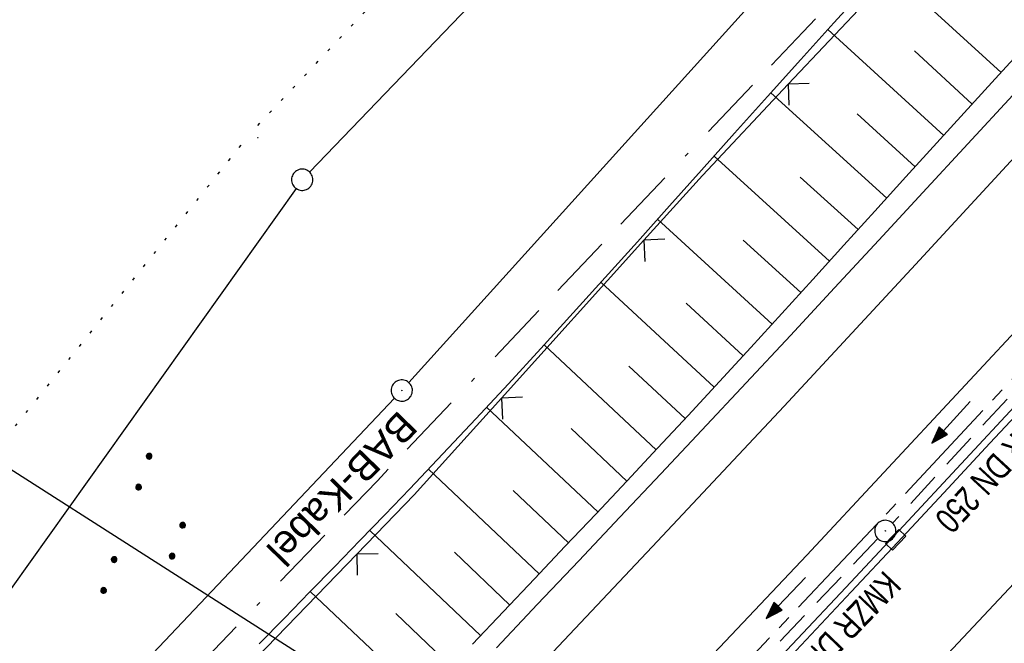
# Model space of a CAD drawing. Extents: x 510526 to 513920, y 467229 to 478797.
# Tile 211 of 256: x 511338 to 511407, y 473121 to 473165. Entities that reach past the tile are written whole.
import ezdxf
from ezdxf.enums import TextEntityAlignment as Align

# ---------------------------------------------------------------- set-up
doc = ezdxf.new("R2010")
doc.units = 0
doc.header["$LTSCALE"] = 10
doc.header["$MEASUREMENT"] = 0
for name, pattern in [('ACAD_ISO16W100', [73, 15, -6.5, 15, -6.5, 15, -7, 1, -7]), ('ACHSE', [5.5, 4, -0.5, 0.5, -0.5]), ('LT00', [0]), ('PUNKTX2_STR', [0.6, 0.1, -0.5]), ('STRICHLINIE2', [0.375, 0.25, -0.125])]:
    doc.linetypes.add(name, pattern=pattern)
doc.layers.get('0').update_dxf_attribs({"linetype": 'LT00'})
for name, color, linetype in [('--WASSER_GRENZE', 180, 'PUNKTX2_STR'), ('-AX-020', 250, 'ACHSE'), ('-Halt-Pfeil', 4, 'LT00'), ('-Haltung', 182, 'STRICHLINIE2'), ('-Haltungsbeschriftung', 182, 'LT00'), ('BAB-KABEL', 220, 'ACAD_ISO16W100'), ('BAB-KABEL_TEXT', 221, 'Continuous'), ('DFK_AB_L', 21, 'LT00'), ('DFK_AB_P', 7, 'LT00'), ('DFK_GZPKT', 250, 'LT00'), ('DFK_KATASTER', 250, 'LT00'), ('DFK_NUTZUNG', 250, 'LT00'), ('DFK_TOPO-SYM', 252, 'LT00'), ('STROM_FREILTG', 80, 'STROMFREILEITUNG'), ('V93_AFBR_BAB', 250, 'LT00'), ('V93_BOESCH', 250, 'LT00'), ('V93_BOSCHUNG', 250, 'LT00'), ('V93_KA_PRUF', 182, 'LT00'), ('V93_LD_MARK', 250, 'LT00'), ('V93_RINNE', 182, 'LT00'), ('V93_SINKK', 182, 'LT00'), ('V93_ZAUN', 40, 'LT00')]:
    doc.layers.add(name, color=color, linetype=linetype)
doc.styles.add('Beschrift', font='ARIAL.TTF')
doc.styles.add('Haltungsbeschriftung', font='ARIAL.TTF', dxfattribs={"width": 0.75})
doc.styles.add('Strom', font='txt.shx')
doc.linetypes.add('STROMFREILEITUNG', pattern='A,12.7,-5.5,["xx",Strom,S=2.5,R=0,X=-2.6,Y=-0.85],-4.35', length=22.55)

# ---------------------------------------------------------------- blocks, each defined once
blk = doc.blocks.new('SYMB7301')
at = {"color": 0, "linetype": 'ByBlock'}
for p, q in [((-0.128693, 0), (0, 0.128693)), ((0, -0.128693), (-0.128693, 0)), ((0, 0.128693), (0.128693, 0)), ((0.128693, 0), (0, -0.128693)), ((0.000059, -0.009738), (0.000059, 0.009897)), ((-0.00901, -0.004339), (-0.002225, -0.009749))]:
    blk.add_line(p, q, dxfattribs=at)
for points in [[(-0.002225, 0.009749), (-0.00901, 0.004339), (-0.00901, -0.004339)], [(0.01, 0), (0.006235, 0.007818), (-0.002225, 0.009749)], [(-0.002225, -0.009749), (0.006235, -0.007818), (0.01, 0)]]:
    blk.add_lwpolyline(points, dxfattribs=at)
blk = doc.blocks.new('SYMB7010')
at = {"color": 0, "linetype": 'ByBlock'}
for points in [[(-0.031408, 0.499213), (-0.093728, 0.49134), (-0.15457, 0.475719), (-0.212975, 0.452595), (-0.268021, 0.422333), (-0.31884, 0.385411), (-0.36463, 0.342411), (-0.40467, 0.29401), (-0.438329, 0.240973), (-0.465074, 0.184136), (-0.484486, 0.124395), (-0.496256, 0.062692), (-0.5002, 0)], [(0.5002, 0), (0.496256, 0.062692), (0.484485, 0.124395), (0.465074, 0.184136), (0.438329, 0.240973), (0.40467, 0.29401), (0.36463, 0.342411), (0.31884, 0.385411), (0.268021, 0.422333), (0.212975, 0.452595), (0.15457, 0.475719), (0.093728, 0.49134), (0.031408, 0.499213), (-0.031408, 0.499213)], [(-0.5002, 0), (-0.496256, -0.062692), (-0.484486, -0.124395), (-0.465075, -0.184136), (-0.438329, -0.240973), (-0.404671, -0.29401), (-0.36463, -0.342411), (-0.31884, -0.385411), (-0.268021, -0.422333), (-0.212975, -0.452595), (-0.154571, -0.475719), (-0.093728, -0.49134), (-0.031408, -0.499213), (0.031408, -0.499213)], [(0.031408, -0.499213), (0.093728, -0.491341), (0.15457, -0.475719), (0.212975, -0.452595), (0.268021, -0.422333), (0.31884, -0.385411), (0.36463, -0.342411), (0.404671, -0.294011), (0.438329, -0.240974), (0.465075, -0.184136), (0.484486, -0.124395), (0.496256, -0.062692), (0.500201, 0)]]:
    blk.add_lwpolyline(points, dxfattribs=at)
blk = doc.blocks.new('SYMB0003')
at = {"color": 0, "linetype": 'ByBlock'}
for p, q in [((-0.015712, 0), (0.010166, 0.012015)), ((0, -0.021257), (-0.015712, 0)), ((0.010166, 0.012015), (0, -0.021257))]:
    blk.add_line(p, q, dxfattribs=at)
for points in [[(-0.031395, 0.499013), (-0.093691, 0.491144), (-0.154509, 0.475528), (-0.21289, 0.452414), (-0.267913, 0.422164), (-0.318712, 0.385257), (-0.364484, 0.342274), (-0.404509, 0.293893), (-0.438154, 0.240877), (-0.464888, 0.184062), (-0.484292, 0.124345), (-0.496058, 0.062667), (-0.5, 0)], [(0.5, 0), (0.496057, 0.062667), (0.484292, 0.124345), (0.464888, 0.184062), (0.438153, 0.240877), (0.404509, 0.293893), (0.364484, 0.342274), (0.318712, 0.385257), (0.267913, 0.422164), (0.21289, 0.452414), (0.154509, 0.475528), (0.093691, 0.491144), (0.031395, 0.499013), (-0.031395, 0.499013)], [(-0.5, 0), (-0.496058, -0.062667), (-0.484292, -0.124345), (-0.464888, -0.184062), (-0.438154, -0.240877), (-0.404509, -0.293893), (-0.364485, -0.342274), (-0.318712, -0.385257), (-0.267914, -0.422164), (-0.21289, -0.452414), (-0.154509, -0.475529), (-0.093691, -0.491144), (-0.031395, -0.499014), (0.031395, -0.499014)], [(0.031395, -0.499014), (0.093691, -0.491144), (0.154509, -0.475529), (0.21289, -0.452414), (0.267914, -0.422164), (0.318712, -0.385257), (0.364485, -0.342274), (0.404509, -0.293893), (0.438154, -0.240877), (0.464889, -0.184062), (0.484292, -0.124345), (0.496058, -0.062667), (0.5, 0)]]:
    blk.add_lwpolyline(points, dxfattribs=at)
blk = doc.blocks.new('SYMB0024')
at = {"color": 0, "linetype": 'ByBlock'}
for p, q in [((-0.5, 0.5), (0, 0)), ((0, 0), (0.5, 0.5))]:
    blk.add_line(p, q, dxfattribs=at)
blk = doc.blocks.new('SYMB0652')
at = {"color": 0, "linetype": 'ByBlock'}
blk.add_lwpolyline([(-0.15, -0.075), (0.15, -0.075), (0.15, 0.075), (-0.15, 0.075), (-0.15, -0.075)], dxfattribs=at)
blk = doc.blocks.new('SYMB7111')
at = {"color": 0, "linetype": 'ByBlock'}
for p, q in [((-0.12, 0.209164), (-0.12, 0.170836)), ((-0.115, 0.170204), (-0.115, 0.209796)), ((-0.11, 0.209164), (-0.11, 0.170836)), ((0.11, 0.209164), (0.11, 0.170836)), ((0.115, 0.170204), (0.115, 0.209796)), ((0.12, 0.209164), (0.12, 0.170836)), ((-0.13, 0.202919), (-0.13, 0.177081)), ((-0.125, 0.172895), (-0.125, 0.207105)), ((-0.105, 0.172895), (-0.105, 0.207105)), ((-0.1, 0.202919), (-0.1, 0.177081)), ((-0.095, 0.189874), (-0.095, 0.190146)), ((0.1, 0.202919), (0.1, 0.177081)), ((0.105, 0.172895), (0.105, 0.207105)), ((0.125, 0.172895), (0.125, 0.207105)), ((0.13, 0.202919), (0.13, 0.177081)), ((0.135, 0.189874), (0.135, 0.190146)), ((-0.515, -0.177081), (-0.515, -0.202919)), ((-0.51, -0.207105), (-0.51, -0.172895)), ((-0.505, -0.170836), (-0.505, -0.209164)), ((-0.5, -0.209796), (-0.5, -0.170204)), ((-0.495, -0.170836), (-0.495, -0.209164)), ((-0.49, -0.207105), (-0.49, -0.172895)), ((-0.485, -0.177081), (-0.485, -0.202919)), ((-0.48, -0.190126), (-0.48, -0.189854)), ((-0.285, -0.177081), (-0.285, -0.202919)), ((-0.28, -0.207105), (-0.28, -0.172895)), ((-0.275, -0.170836), (-0.275, -0.209164)), ((-0.27, -0.209796), (-0.27, -0.170204)), ((-0.265, -0.170836), (-0.265, -0.209164)), ((-0.26, -0.207105), (-0.26, -0.172895)), ((-0.255, -0.177081), (-0.255, -0.202919)), ((-0.25, -0.190126), (-0.25, -0.189854)), ((0.255, -0.177081), (0.255, -0.202919)), ((0.26, -0.207105), (0.26, -0.172895)), ((0.265, -0.170836), (0.265, -0.209164)), ((0.27, -0.209796), (0.27, -0.170204)), ((0.275, -0.170836), (0.275, -0.209164)), ((0.28, -0.207105), (0.28, -0.172895)), ((0.285, -0.177081), (0.285, -0.202919)), ((0.29, -0.190126), (0.29, -0.189854)), ((0.485, -0.177081), (0.485, -0.202919)), ((0.49, -0.207105), (0.49, -0.172895)), ((0.495, -0.170836), (0.495, -0.209164)), ((0.5, -0.209796), (0.5, -0.170204)), ((0.505, -0.170836), (0.505, -0.209164)), ((0.51, -0.207105), (0.51, -0.172895)), ((0.515, -0.177081), (0.515, -0.202919)), ((0.52, -0.190126), (0.52, -0.189854))]:
    blk.add_line(p, q, dxfattribs=at)
for points in [[(-0.095, 0.19), (-0.096981, 0.198678), (-0.10253, 0.205637), (-0.11055, 0.209499), (-0.11945, 0.209499), (-0.12747, 0.205637), (-0.133019, 0.198678), (-0.135, 0.19), (-0.133019, 0.181322), (-0.12747, 0.174363), (-0.11945, 0.170501), (-0.11055, 0.170501), (-0.10253, 0.174363), (-0.096981, 0.181322), (-0.095, 0.19)], [(0.135, 0.19), (0.133019, 0.198678), (0.12747, 0.205637), (0.11945, 0.209499), (0.11055, 0.209499), (0.10253, 0.205637), (0.096981, 0.198678), (0.095, 0.19), (0.096981, 0.181322), (0.10253, 0.174363), (0.11055, 0.170501), (0.11945, 0.170501), (0.12747, 0.174363), (0.133019, 0.181322), (0.135, 0.19)], [(-0.48, -0.19), (-0.481981, -0.181322), (-0.48753, -0.174363), (-0.49555, -0.170501), (-0.50445, -0.170501), (-0.51247, -0.174363), (-0.518019, -0.181322), (-0.52, -0.19), (-0.518019, -0.198678), (-0.51247, -0.205637), (-0.50445, -0.209499), (-0.49555, -0.209499), (-0.48753, -0.205637), (-0.481981, -0.198678), (-0.48, -0.19)], [(-0.25, -0.19), (-0.251981, -0.181322), (-0.25753, -0.174363), (-0.26555, -0.170501), (-0.27445, -0.170501), (-0.28247, -0.174363), (-0.288019, -0.181322), (-0.29, -0.19), (-0.288019, -0.198678), (-0.28247, -0.205637), (-0.27445, -0.209499), (-0.26555, -0.209499), (-0.25753, -0.205637), (-0.251981, -0.198678), (-0.25, -0.19)], [(0.29, -0.19), (0.288019, -0.181322), (0.28247, -0.174363), (0.27445, -0.170501), (0.26555, -0.170501), (0.25753, -0.174363), (0.251981, -0.181322), (0.25, -0.19), (0.251981, -0.198678), (0.25753, -0.205637), (0.26555, -0.209499), (0.27445, -0.209499), (0.28247, -0.205637), (0.288019, -0.198678), (0.29, -0.19)], [(0.52, -0.19), (0.518019, -0.181322), (0.51247, -0.174363), (0.50445, -0.170501), (0.49555, -0.170501), (0.48753, -0.174363), (0.481981, -0.181322), (0.48, -0.19), (0.481981, -0.198678), (0.48753, -0.205637), (0.49555, -0.209499), (0.50445, -0.209499), (0.51247, -0.205637), (0.518019, -0.198678), (0.52, -0.19)]]:
    blk.add_lwpolyline(points, dxfattribs=at)
blk = doc.blocks.new('SYMB0070')
at = {"color": 0, "linetype": 'ByBlock'}
for p, q in [((-0.5, 0), (0.2, 0)), ((0.5, 0), (0.2, 0.1)), ((0.2, 0.1), (0.2, 0)), ((0.468, 0), (0.21, 0.086)), ((0.21, 0.086), (0.21, -0.086)), ((0.21, -0.086), (0.468, 0)), ((0.22, -0.072), (0.437, 0)), ((0.23, -0.058), (0.405, 0)), ((0.24, -0.045), (0.374, 0)), ((0.342, 0), (0.25, 0.031)), ((0.25, 0.031), (0.25, -0.031)), ((0.25, -0.031), (0.342, 0)), ((0.26, -0.017), (0.31, 0)), ((0.27, -0.003), (0.279, 0))]:
    blk.add_line(p, q, dxfattribs=at)
for points in [[(0.2, 0), (0.2, -0.1), (0.5, 0)], [(0.437, 0), (0.22, 0.072), (0.22, -0.072)], [(0.405, 0), (0.23, 0.058), (0.23, -0.058)], [(0.374, 0), (0.24, 0.045), (0.24, -0.045)], [(0.31, 0), (0.26, 0.017), (0.26, -0.017)], [(0.279, 0), (0.27, 0.003), (0.27, -0.003)]]:
    blk.add_lwpolyline(points, dxfattribs=at)

msp = doc.modelspace()

# ---------------------------------------------------------------- linework, layer by layer
at = {"layer": '--WASSER_GRENZE', "ltscale": 0.2}
for p, q in [((511354.591, 473157.937), (511407.94, 473214.67)), ((511333.717, 473132.061), (511353.804, 473157.032))]:
    msp.add_line(p, q, dxfattribs=at)
at = {"layer": '-AX-020', "ltscale": 0.2, "flags": 128}
msp.add_lwpolyline([(513881.716, 478796.972), (513877.87, 478787.354), (513870.367, 478768.801), (513862.788, 478750.278), (513855.137, 478731.786), (513847.411, 478713.324), (513839.611, 478694.893), (513831.738, 478676.494), (513823.791, 478658.127), (513815.771, 478639.791), (513807.678, 478621.487), (513799.512, 478603.216), (513791.272, 478584.978), (513782.96, 478566.773), (513774.576, 478548.601), (513766.118, 478530.463), (513757.588, 478512.359), (513748.986, 478494.289), (513740.312, 478476.254), (513731.565, 478458.253), (513722.747, 478440.287), (513713.857, 478422.357), (513704.896, 478404.463), (513695.863, 478386.605), (513686.758, 478368.782), (513677.583, 478350.997), (513668.336, 478333.248), (513659.019, 478315.536), (513649.63, 478297.862), (513640.172, 478280.225), (513630.643, 478262.626), (513621.043, 478245.066), (513611.374, 478227.544), (513601.634, 478210.061), (513591.825, 478192.617), (513586.745, 478183.647), (513576.83, 478166.262), (513566.848, 478148.917), (513556.8, 478131.609), (513546.688, 478114.338), (513536.514, 478097.104), (513526.28, 478079.906), (513515.988, 478062.743), (513505.638, 478045.613), (513495.234, 478028.517), (513484.778, 478011.453), (513474.27, 477994.421), (513463.712, 477977.419), (513453.108, 477960.447), (513442.457, 477943.503), (513431.762, 477926.587), (513421.026, 477909.698), (513410.248, 477892.835), (513399.432, 477875.997), (513388.579, 477859.182), (513377.691, 477842.39), (513366.769, 477825.62), (513355.815, 477808.871), (513344.831, 477792.142), (513333.819, 477775.431), (513322.78, 477758.738), (513311.715, 477742.062), (513300.628, 477725.401), (513289.519, 477708.754), (513278.389, 477692.121), (513267.242, 477675.5), (513256.078, 477658.891), (513244.899, 477642.291), (513233.706, 477625.7), (513222.502, 477609.117), (513211.288, 477592.542), (513200.066, 477575.971), (513188.837, 477559.405), (513177.603, 477542.843), (513166.366, 477526.282), (513154.797, 477509.239), (513142.496, 477491.114), (513130.197, 477472.988), (513117.902, 477454.859), (513105.613, 477436.726), (513093.333, 477418.587), (513081.064, 477400.44), (513068.808, 477382.285), (513056.567, 477364.119), (513044.344, 477345.942), (513032.141, 477327.752), (513019.958, 477309.547), (513007.8, 477291.325), (512995.668, 477273.087), (512983.565, 477254.83), (512971.492, 477236.552), (512959.452, 477218.253), (512947.447, 477199.931), (512935.479, 477181.584), (512923.551, 477163.212), (512911.665, 477144.812), (512899.822, 477126.385), (512888.026, 477107.927), (512876.279, 477089.439), (512864.582, 477070.918), (512852.939, 477052.364), (512841.352, 477033.775), (512829.822, 477015.15), (512818.352, 476996.488), (512806.945, 476977.787), (512795.603, 476959.048), (512789.644, 476949.141), (512778.405, 476930.339), (512767.236, 476911.496), (512756.135, 476892.613), (512745.103, 476873.688), (512734.14, 476854.724), (512723.246, 476835.72), (512712.422, 476816.676), (512701.668, 476797.593), (512690.983, 476778.471), (512680.369, 476759.309), (512669.824, 476740.11), (512659.35, 476720.871), (512648.946, 476701.595), (512638.612, 476682.281), (512628.349, 476662.929), (512618.157, 476643.54), (512608.036, 476624.113), (512597.985, 476604.65), (512588.006, 476585.15), (512578.098, 476565.614), (512568.261, 476546.042), (512558.497, 476526.434), (512548.803, 476506.791), (512539.182, 476487.112), (512529.632, 476467.399), (512520.155, 476447.65), (512510.749, 476427.867), (512501.416, 476408.05), (512492.156, 476388.199), (512482.968, 476368.314), (512473.852, 476348.396), (512464.81, 476328.445), (512455.84, 476308.46), (512446.944, 476288.443), (512438.12, 476268.394), (512429.37, 476248.313), (512420.694, 476228.2), (512412.09, 476208.055), (512403.561, 476187.879), (512395.105, 476167.672), (512386.723, 476147.434), (512378.415, 476127.166), (512370.181, 476106.867), (512362.021, 476086.539), (512353.936, 476066.181), (512345.925, 476045.794), (512337.988, 476025.377), (512330.127, 476004.932), (512322.339, 475984.458), (512314.627, 475963.955), (512306.989, 475943.425), (512299.427, 475922.867), (512291.94, 475902.281), (512284.528, 475881.669), (512277.191, 475861.029), (512269.93, 475840.362), (512262.744, 475819.67), (512255.634, 475798.951), (512248.599, 475778.206), (512241.641, 475757.436), (512234.758, 475736.641), (512227.951, 475715.82), (512221.221, 475694.975), (512214.566, 475674.105), (512207.988, 475653.211), (512201.487, 475632.294), (512200.128, 475627.887), (512194.281, 475608.791), (512188.5, 475589.674), (512182.785, 475570.538), (512177.137, 475551.381), (512171.56, 475532.204), (512166.053, 475513.007), (512160.618, 475493.788), (512155.257, 475474.55), (512149.971, 475455.29), (512148.09, 475448.361), (512142.908, 475429.074), (512137.804, 475409.765), (512132.778, 475390.436), (512127.829, 475371.088), (512122.957, 475351.719), (512118.163, 475332.332), (512113.447, 475312.925), (512108.808, 475293.499), (512104.247, 475274.055), (512099.765, 475254.593), (512095.36, 475235.113), (512091.033, 475215.616), (512086.785, 475196.101), (512082.614, 475176.57), (512078.522, 475157.022), (512074.508, 475137.458), (512070.573, 475117.878), (512066.716, 475098.282), (512063.238, 475080.246), (512059.532, 475060.621), (512055.901, 475040.983), (512052.344, 475021.33), (512048.857, 475001.665), (512045.438, 474981.988), (512042.084, 474962.3), (512038.794, 474942.602), (512035.562, 474922.893), (512032.388, 474903.175), (512029.269, 474883.449), (512026.201, 474863.714), (512023.183, 474843.972), (512020.21, 474824.222), (512017.282, 474804.467), (512014.394, 474784.705), (512011.544, 474764.937), (512008.73, 474745.165), (512005.949, 474725.388), (512003.198, 474705.607), (512000.474, 474685.821), (511997.775, 474666.033), (511995.098, 474646.242), (511992.439, 474626.448), (511989.798, 474606.651), (511987.169, 474586.854), (511984.552, 474567.054), (511981.943, 474547.253), (511979.34, 474527.452), (511976.744, 474507.689), (511975.127, 474495.377), (511973.477, 474482.815), (511971.825, 474470.254), (511970.169, 474457.693), (511968.506, 474445.133), (511966.835, 474432.574), (511965.154, 474420.016), (511963.46, 474407.46), (511961.752, 474394.906), (511960.027, 474382.355), (511958.283, 474369.806), (511956.518, 474357.259), (511954.73, 474344.717), (511952.918, 474332.177), (511951.078, 474319.642), (511949.209, 474307.111), (511947.309, 474294.584), (511945.376, 474282.063), (511943.407, 474269.547), (511941.4, 474257.038), (511939.355, 474244.534), (511937.267, 474232.038), (511935.137, 474219.549), (511932.96, 474207.067), (511930.736, 474194.594), (511928.462, 474182.131), (511926.136, 474169.676), (511923.757, 474157.232), (511921.321, 474144.799), (511918.829, 474132.377), (511916.276, 474119.967), (511913.661, 474107.57), (511910.982, 474095.187), (511908.238, 474082.818), (511905.425, 474070.464), (511902.544, 474058.127), (511899.59, 474045.806), (511896.562, 474033.504), (511893.47, 474021.261), (511890.29, 474008.997), (511887.033, 473996.753), (511883.699, 473984.53), (511880.287, 473972.328), (511876.798, 473960.148), (511873.233, 473947.991), (511869.591, 473935.856), (511865.873, 473923.745), (511862.077, 473911.656), (511858.206, 473899.593), (511854.259, 473887.554), (511850.236, 473875.54), (511846.136, 473863.552), (511841.962, 473851.59), (511837.711, 473839.654), (511833.386, 473827.746), (511828.985, 473815.865), (511824.51, 473804.012), (511819.96, 473792.188), (511815.335, 473780.392), (511810.636, 473768.626), (511805.863, 473756.89), (511801.015, 473745.185), (511796.094, 473733.51), (511791.099, 473721.866), (511786.031, 473710.255), (511780.889, 473698.675), (511775.675, 473687.128), (511770.388, 473675.615), (511765.028, 473664.135), (511759.596, 473652.689), (511754.091, 473641.278), (511748.515, 473629.901), (511742.867, 473618.56), (511737.147, 473607.255), (511731.356, 473595.986), (511725.494, 473584.754), (511719.562, 473573.559), (511713.558, 473562.402), (511707.485, 473551.283), (511701.341, 473540.203), (511695.128, 473529.162), (511688.845, 473518.159), (511682.492, 473507.198), (511676.07, 473496.276), (511669.58, 473485.395), (511663.021, 473474.555), (511656.394, 473463.757), (511649.699, 473453.001), (511642.935, 473442.288), (511636.105, 473431.617), (511629.207, 473420.99), (511622.242, 473410.406), (511615.211, 473399.867), (511608.113, 473389.372), (511600.949, 473378.922), (511593.719, 473368.518), (511586.423, 473358.16), (511579.062, 473347.848), (511571.637, 473337.582), (511564.147, 473327.364), (511556.592, 473317.193), (511548.973, 473307.07), (511541.291, 473296.996), (511533.545, 473286.969), (511525.735, 473276.993), (511517.863, 473267.066), (511509.929, 473257.188), (511501.932, 473247.361), (511493.873, 473237.584), (511485.753, 473227.859), (511477.572, 473218.186), (511475.548, 473215.811), (511467.291, 473206.202), (511458.976, 473196.642), (511450.605, 473187.132), (511442.182, 473177.667), (511433.709, 473168.249), (511425.188, 473158.872), (511416.622, 473149.537), (511408.014, 473140.241), (511399.365, 473130.982), (511390.679, 473121.758), (511381.958, 473112.568), (511373.205, 473103.409), (511364.421, 473094.278), (511355.61, 473085.175), (511346.772, 473076.096), (511337.912, 473067.039), (511329.031, 473058.003), (511320.132, 473048.986), (511311.216, 473039.984), (511302.286, 473030.997), (511293.345, 473022.02), (511284.394, 473013.053), (511275.436, 473004.094), (511266.473, 472995.139), (511255.909, 472984.591), (511236.789, 472965.502), (511230.177, 472958.9), (511223.567, 472952.294), (511216.964, 472945.683), (511210.368, 472939.063), (511203.785, 472932.433), (511197.215, 472925.788), (511190.663, 472919.125), (511184.131, 472912.443), (511177.622, 472905.739), (511171.139, 472899.01), (511164.685, 472892.252), (511158.263, 472885.464), (511151.877, 472878.643), (511145.529, 472871.786), (511139.222, 472864.891), (511132.96, 472857.955), (511126.746, 472850.976), (511120.583, 472843.952), (511114.476, 472836.881), (511109.32, 472830.82), (511103.322, 472823.655), (511097.386, 472816.438), (511091.511, 472809.171), (511085.699, 472801.854), (511079.95, 472794.488), (511074.265, 472787.072), (511068.642, 472779.609), (511063.084, 472772.097), (511057.591, 472764.538), (511052.162, 472756.933), (511046.799, 472749.281), (511041.501, 472741.584), (511036.27, 472733.841), (511031.105, 472726.054), (511026.007, 472718.223), (511020.976, 472710.349), (511016.012, 472702.431), (511011.117, 472694.472), (511006.29, 472686.471), (511001.532, 472678.429), (510996.842, 472670.347), (510992.223, 472662.225), (510987.672, 472654.063), (510983.192, 472645.863), (510978.782, 472637.625), (510974.443, 472629.349), (510970.175, 472621.036), (510965.978, 472612.687), (510961.853, 472604.303), (510957.799, 472595.883), (510953.818, 472587.43), (510949.91, 472578.942), (510946.074, 472570.422), (510942.311, 472561.868), (510938.622, 472553.283), (510935.007, 472544.666), (510931.465, 472536.02), (510927.997, 472527.343), (510924.604, 472518.636), (510921.286, 472509.901), (510918.042, 472501.138), (510914.874, 472492.347), (510911.781, 472483.529), (510908.763, 472474.686), (510905.821, 472465.817), (510902.956, 472456.923), (510900.166, 472448.004), (510897.454, 472439.062), (510894.817, 472430.098), (510892.258, 472421.111), (510889.776, 472412.102), (510887.37, 472403.073), (510885.043, 472394.023), (510882.792, 472384.954), (510880.62, 472375.866), (510878.525, 472366.759), (510876.509, 472357.635), (510874.57, 472348.494), (510872.71, 472339.337), (510870.929, 472330.164), (510869.226, 472320.976), (510867.602, 472311.774), (510866.056, 472302.558), (510864.59, 472293.33), (510863.202, 472284.089), (510861.894, 472274.837), (510860.665, 472265.574), (510859.516, 472256.301), (510858.445, 472247.018), (510857.455, 472237.726), (510856.544, 472228.427), (510855.712, 472219.119), (510854.96, 472209.806), (510854.288, 472200.485), (510853.696, 472191.159), (510853.184, 472181.829), (510852.752, 472172.495), (510852.399, 472163.157), (510852.127, 472153.817), (510851.934, 472144.475), (510851.822, 472135.131), (510851.789, 472125.787), (510851.836, 472116.443), (510851.964, 472107.1), (510852.009, 472104.711), (510852.237, 472095.37), (510852.543, 472086.03), (510852.927, 472076.694), (510853.387, 472067.361), (510853.922, 472058.032), (510854.53, 472048.707), (510855.21, 472039.388), (510855.961, 472030.074), (510856.782, 472020.766), (510857.671, 472011.464), (510858.627, 472002.169), (510859.649, 471992.88), (510860.734, 471983.599), (510861.883, 471974.326), (510863.094, 471965.06), (510864.364, 471955.802), (510865.694, 471946.554), (510867.082, 471937.313), (510868.525, 471928.081), (510870.024, 471918.857), (510871.577, 471909.643), (510873.182, 471900.438), (510874.839, 471891.241), (510876.545, 471882.054), (510878.3, 471872.876), (510880.102, 471863.708), (510881.95, 471854.548), (510883.842, 471845.397), (510885.778, 471836.255), (510887.756, 471827.123), (510889.775, 471817.999), (510891.834, 471808.885), (510893.93, 471799.779), (510896.064, 471790.681), (510898.233, 471781.592), (510900.437, 471772.511), (510902.673, 471763.439), (510904.942, 471754.374), (510907.241, 471745.317), (510909.57, 471736.267), (510911.926, 471727.225), (510914.31, 471718.19), (510916.719, 471709.161), (510919.152, 471700.139), (510921.608, 471691.124), (510924.087, 471682.114), (510926.585, 471673.11), (510929.104, 471664.112), (510931.64, 471655.118), (510934.193, 471646.129), (510936.762, 471637.145), (510939.345, 471628.165), (510941.941, 471619.188), (510944.55, 471610.216), (510947.169, 471601.246), (510949.797, 471592.279), (510952.434, 471583.314), (510955.078, 471574.352), (510957.727, 471565.391), (510960.382, 471556.431), (510963.039, 471547.473), (510967.703, 471531.767), (510970.248, 471523.199), (510975.26, 471506.323), (510980.27, 471489.445), (510985.273, 471472.566), (510990.267, 471455.684), (510995.248, 471438.798), (511000.214, 471421.908), (511005.162, 471405.012), (511010.087, 471388.11), (511014.988, 471371.201), (511019.861, 471354.283), (511024.703, 471337.357), (511029.511, 471320.421), (511034.281, 471303.475), (511039.011, 471286.517), (511043.698, 471269.547), (511048.338, 471252.564), (511052.928, 471235.568), (511057.465, 471218.557), (511061.945, 471201.532), (511066.367, 471184.491), (511070.726, 471167.434), (511075.019, 471150.36), (511079.243, 471133.269), (511083.395, 471116.16), (511086.572, 471102.843), (511090.589, 471085.702), (511094.527, 471068.543), (511098.388, 471051.366), (511102.17, 471034.172), (511105.875, 471016.961), (511109.501, 470999.734), (511113.048, 470982.489), (511116.518, 470965.23), (511119.908, 470947.954), (511123.221, 470930.663), (511126.454, 470913.357), (511129.609, 470896.037), (511132.686, 470878.703), (511135.683, 470861.354), (511138.602, 470843.993), (511141.441, 470826.619), (511144.202, 470809.231), (511146.884, 470791.831), (511149.487, 470774.42), (511152.01, 470756.996), (511154.454, 470739.562), (511156.819, 470722.116), (511159.105, 470704.66), (511161.311, 470687.193), (511163.438, 470669.717), (511165.485, 470652.232), (511165.638, 470650.897), (511167.873, 470631.022), (511170.027, 470611.138), (511172.103, 470591.246), (511174.098, 470571.346), (511176.014, 470551.438), (511177.851, 470531.523), (511179.526, 470512.546), (511180.884, 470496.345), (511182.163, 470480.137), (511183.363, 470463.922), (511184.482, 470447.702), (511185.522, 470431.478), (511186.482, 470415.247), (511187.362, 470399.013), (511188.162, 470382.774), (511188.882, 470366.532), (511189.522, 470350.286), (511190.082, 470334.037), (511190.563, 470317.786), (511190.963, 470301.532), (511191.284, 470285.277), (511191.524, 470269.02), (511191.684, 470252.763), (511191.765, 470236.505), (511191.765, 470220.247), (511191.686, 470203.988), (511191.526, 470187.731), (511191.287, 470171.474), (511191.243, 470169.007), (511190.912, 470152.752), (511190.504, 470136.499), (511190.023, 470120.247), (511189.472, 470103.998), (511188.854, 470087.752), (511188.173, 470071.508), (511187.432, 470055.266), (511186.634, 470039.027), (511185.783, 470022.791), (511184.882, 470006.558), (511183.935, 469990.327), (511182.944, 469974.099), (511181.913, 469957.873), (511180.846, 469941.65), (511179.745, 469925.429), (511178.614, 469909.21), (511177.457, 469892.993), (511176.276, 469876.777), (511175.075, 469860.563), (511173.858, 469844.35), (511172.627, 469828.139), (511171.386, 469811.927), (511170.138, 469795.717), (511168.847, 469778.991), (511030.959, 467993.348), (511029.419, 467973.407), (511027.883, 467953.466), (511026.353, 467933.525), (511024.832, 467913.582), (511023.323, 467893.64), (511021.828, 467873.695), (511020.353, 467853.75), (511018.898, 467833.804), (511017.467, 467813.855), (511016.063, 467793.903), (511014.69, 467773.951), (511013.35, 467753.995), (511012.046, 467734.038), (511010.782, 467714.078), (511009.56, 467694.116), (511008.383, 467674.151), (511007.254, 467654.183), (511006.177, 467634.211), (511005.154, 467614.237), (511004.188, 467594.261), (511003.284, 467574.281), (511002.442, 467554.299), (511001.667, 467534.314), (511000.962, 467514.327), (511000.329, 467494.336), (510999.772, 467474.345), (510999.556, 467465.709), (510999.112, 467445.714), (510998.747, 467425.717), (510998.463, 467405.719), (510998.259, 467385.719), (510998.135, 467365.72), (510998.091, 467345.72), (510998.127, 467325.72), (510998.243, 467305.721), (510998.439, 467285.721), (510998.715, 467265.723), (510999.071, 467245.726), (510999.432, 467229.156)], dxfattribs=at)
at = {"layer": '-Haltung'}
for p, q in [((511410, 473141.367), (511399.375, 473129.877)), ((511398.348, 473128.784), (511387.686, 473117.637))]:
    msp.add_line(p, q, dxfattribs=at)
at = {"layer": 'BAB-KABEL', "ltscale": 0.03, "flags": 128}
msp.add_lwpolyline([(513339.839, 477816.319), (513312.266, 477774.649), (513284.672, 477732.996), (513252.5, 477694.412), (513223.881, 477653.496), (513195.795, 477612.121), (513167.629, 477570.875), (513139.88, 477529.298), (513111.793, 477487.916), (513083.807, 477446.454), (513055.844, 477404.978), (513022.492, 477355.034), (513000.515, 477321.52), (512973.122, 477279.62), (512945.422, 477237.871), (512917.575, 477196.217), (512879.155, 477137.499), (512858.339, 477103.216), (512837.389, 477068.954), (512811.451, 477026.06), (512784.195, 476983.896), (512756.652, 476941.559), (512731.123, 476898.632), (512706.393, 476854.964), (512681.949, 476811.101), (512658.869, 476770.394), (512633.742, 476723.052), (512609.823, 476678.973), (512586.03, 476634.72), (512574.463, 476609.04), (512565.77, 476584.237), (512545.206, 476542.916), (512523.454, 476497.739), (512501.769, 476452.474), (512480.246, 476407.171), (512458.846, 476361.789), (512438.563, 476315.939), (512418.177, 476270.118), (512378.72, 476177.833), (512359.892, 476131.364), (512341.348, 476084.783), (512322.575, 476038.314), (512304.817, 475991.341), (512287.677, 475944.24), (512270.282, 475897.168), (512254.121, 475849.696), (512237.768, 475802.276), (512221.53, 475754.824), (512205.859, 475707.192), (512190.782, 475659.377), (512175.78, 475611.52), (512161.516, 475563.423), (512145.692, 475515.804), (512137.725, 475496.074), (512130.625, 475467.918), (512119.035, 475418.91), (512105.583, 475370.555), (512100.73, 475351.099), (512084.182, 475320.513), (512082.618, 475318.668), (512071.987, 475296.243), (512062.064, 475264.372), (512059.316, 475232.902), (512061.872, 475193.176), (512054.818, 475143.1), (512045.689, 475099.989), (512036.29, 475050.898), (512027.273, 475001.725), (512018.223, 474952.549), (512008.899, 474903.418), (512000.14, 474854.229), (511992.355, 474804.855), (511985.273, 474755.369), (511977.385, 474700.851), (511969.41, 474646.425), (511966.53, 474615.204), (511972.795, 474604.79), (511970.049, 474596.165), (511959.565, 474586.374), (511941.907, 474517.478), (511936.852, 474477.772), (511926.657, 474399.733), (511919.973, 474355.376), (511910.09, 474296.615), (511899.454, 474238.126), (511883.784, 474152.683), (511870.289, 474094.001), (511857.131, 474053.876), (511852.776, 474012.454), (511853.171, 473966.862), (511852.492, 473957.146), (511851.311, 473949.656), (511841.692, 473942.065), (511825.821, 473895.229), (511826.651, 473894.117), (511810.899, 473851.945), (511793.573, 473805.027), (511775.285, 473758.358), (511755.124, 473712.475), (511734.052, 473667.008), (511712.225, 473621.972), (511689.498, 473577.273), (511665.157, 473533.497), (511639.854, 473490.241), (511612.908, 473448.14), (511601.588, 473431.806), (511558.048, 473366.072), (511514.894, 473306.01), (511484.056, 473267.454), (511450.631, 473224.7), (511393.065, 473164.53), (511363.017, 473132.866), (511308.517, 473076.446), (511275.572, 473040.359), (511243.006, 473009.331), (511235.22, 472986.054), (511231.03, 472981.056), (511075.99, 472813.106), (511070.243, 472807.304), (511057.801, 472797.513), (511038.028, 472769.96), (511010.695, 472730.526), (510983.876, 472687.185), (510959.577, 472643.761), (510934.3, 472604.326), (510904.804, 472574.327), (510913.914, 472558.288), (510911.702, 472550.665), (510911.228, 472549.239), (510895.971, 472514.712), (510882.655, 472477.924), (510872.403, 472460.753), (510857.497, 472432.352), (510836.101, 472381.12), (510836.281, 472368.894), (510832.944, 472355.972), (510830.181, 472332.026), (510848.219, 472325.537), (510838.512, 472271.416), (510831.965, 472215.431), (510830.702, 472169.392), (510828.833, 472118.665), (510829.075, 472067.625), (510833.949, 472011.739), (510842.444, 471951.437), (510849.978, 471906.34), (510856.18, 471866.272), (510867.229, 471812.821), (510879.853, 471762.875), (510891.506, 471713.806), (510903.789, 471665.07), (510916.063, 471616.285), (510929.638, 471568.076), (510950.958, 471501.368), (510971.606, 471429.824), (510974.35, 471422.765), (510989.551, 471366.875), (511004.499, 471314.199), (511016.364, 471270.838), (511026.276, 471232.419), (511039.24, 471184.146), (511056.597, 471116.881), (511065.905, 471078.265), (511077.604, 471030.011), (511089.225, 470981.622), (511098.911, 470932.895), (511107.165, 470884.025), (511116.152, 470835.042), (511125.079, 470786.059), (511133.148, 470736.973), (511137.299, 470706.315), (511129.89, 470689.715), (511129.543, 470684.612), (511132.443, 470671.581), (511143.113, 470670.948), (511145.784, 470638.261), (511151.08, 470588.888), (511155.977, 470539.416), (511159.512, 470489.779), (511162.627, 470440.141), (511165.944, 470390.621), (511167.842, 470340.945), (511167.805, 470291.237), (511167.773, 470272.425), (511169.192, 470243.962), (511168.974, 470223.344), (511163.734, 470203.872), (511151.457, 470170.118), (511152.401, 470145.764), (511161.627, 470107.325), (511162.261, 470078.654), (511157.084, 470021.39), (511153.973, 469975.779), (511150.229, 469924.108), (511146.614, 469878.373), (511141.044, 469826.728), (511133.852, 469745.039), (511131.815, 469700.017), (511128.932, 469655.166), (511125.194, 469595.287), (511130.663, 469554.69), (511130.405, 469544.669), (511121.691, 469477.401)], dxfattribs=at)
at = {"layer": 'DFK_AB_L'}
for p, q in [((511365.243, 473139.787), (511454.217, 473238.293)), ((511319.146, 473091.144), (511364.224, 473138.686))]:
    msp.add_line(p, q, dxfattribs=at)
at = {"layer": 'DFK_KATASTER'}
for p, q in [((511411.6, 473210.11), (511358.23, 473154.64)), ((511357.275, 473153.489), (511337.166, 473125.271))]:
    msp.add_line(p, q, dxfattribs=at)
at = {"layer": 'STROM_FREILTG', "ltscale": 0.1}
msp.add_lwpolyline([(511257.5, 473183.61), (511277.43, 473171.85), (511405.815, 473089.817), (511479.27, 473047.55), (511503.451, 473032.631)], dxfattribs=at)
at = {"layer": 'V93_AFBR_BAB'}
for points in [[(511478.952, 473222.931), (511473.15, 473216.01), (511457.141, 473197.691), (511441.699, 473180.367), (511425.589, 473162.53), (511409.638, 473145.109), (511393.321, 473127.62), (511376.494, 473109.827), (511359.822, 473092.378)], [(511371.419, 473121.088), (511374.323, 473124.152), (511377.226, 473127.218), (511380.125, 473130.286), (511383.021, 473133.357), (511385.913, 473136.433), (511389.043, 473139.775), (511392.167, 473143.122), (511395.287, 473146.473), (511398.401, 473149.829), (511401.512, 473153.189), (511404.691, 473156.629), (511407.865, 473160.072)]]:
    msp.add_lwpolyline(points, dxfattribs=at)
at = {"layer": 'V93_BOESCH'}
for points in [[(511354.682, 473121.362), (511356.455, 473123.184), (511358.23, 473125.004), (511360.006, 473126.823), (511361.78, 473128.644), (511363.55, 473130.47), (511365.312, 473132.302), (511367.643, 473134.756), (511369.959, 473137.225), (511372.261, 473139.708), (511374.55, 473142.201), (511376.83, 473144.704), (511379.102, 473147.214), (511381.368, 473149.73), (511383.63, 473152.25), (511385.891, 473154.771), (511388.224, 473157.373), (511390.558, 473159.974), (511392.896, 473162.572), (511395.239, 473165.165), (511397.588, 473167.751)], [(511369.733, 473121.349), (511371.915, 473123.646), (511374.097, 473125.943), (511376.277, 473128.241), (511378.455, 473130.542), (511380.628, 473132.847), (511382.795, 473135.158), (511384.954, 473137.476), (511387.163, 473139.865), (511389.364, 473142.261), (511391.559, 473144.663), (511393.749, 473147.068), (511395.937, 473149.476), (511398.125, 473151.885), (511400.313, 473154.293), (511403.466, 473157.754), (511406.624, 473161.21), (511409.787, 473164.662)]]:
    msp.add_lwpolyline(points, dxfattribs=at)
at = {"layer": 'V93_BOSCHUNG'}
for p, q in [((511407.031, 473161.654), (511398.854, 473169.138)), ((511402.984, 473157.225), (511394.818, 473164.699)), ((511405.006, 473159.44), (511400.92, 473163.181)), ((511398.962, 473152.807), (511390.783, 473160.224)), ((511400.972, 473155.017), (511396.885, 473158.74)), ((511394.928, 473148.365), (511386.775, 473155.758)), ((511396.953, 473150.595), (511392.862, 473154.289)), ((511390.872, 473143.91), (511382.787, 473151.31)), ((511392.901, 473146.136), (511388.841, 473149.835)), ((511386.798, 473139.47), (511378.79, 473146.869)), ((511388.838, 473141.687), (511384.814, 473145.387)), ((511382.689, 473135.046), (511374.782, 473142.455)), ((511384.743, 473137.249), (511380.768, 473140.957)), ((511378.571, 473130.665), (511370.726, 473138.05)), ((511380.628, 473132.848), (511376.696, 473136.551)), ((511374.427, 473126.291), (511366.637, 473133.694)), ((511376.5, 473128.477), (511372.594, 473132.172)), ((511370.294, 473121.941), (511362.481, 473129.366)), ((511372.352, 473124.107), (511368.463, 473127.82)), ((511366.183, 473117.606), (511358.276, 473125.051)), ((511368.238, 473119.774), (511364.309, 473123.491))]:
    msp.add_line(p, q, dxfattribs=at)
at = {"layer": 'V93_LD_MARK'}
for points in [[(511302.771, 473046.196), (511307.953, 473051.407), (511313.13, 473056.624), (511318.3, 473061.847), (511323.464, 473067.077), (511328.62, 473072.314), (511333.767, 473077.559), (511338.906, 473082.813), (511344.035, 473088.077), (511349.154, 473093.351), (511354.261, 473098.635), (511363.689, 473108.451), (511373.076, 473118.307), (511382.422, 473128.201), (511391.726, 473138.135), (511400.988, 473148.11), (511410.206, 473158.124)], [(511409.044, 473126.802), (511403.276, 473120.646), (511397.492, 473114.504), (511391.694, 473108.376), (511385.882, 473102.261), (511379.556, 473095.635), (511373.216, 473089.023), (511366.862, 473082.425), (511360.495, 473075.84), (511354.114, 473069.268), (511347.722, 473062.707), (511341.318, 473056.158), (511334.904, 473049.619), (511328.479, 473043.091)]]:
    msp.add_lwpolyline(points, dxfattribs=at)
at = {"layer": 'V93_RINNE'}
for points in [[(511364.256, 473091.075), (511364.256, 473091.075), (511364.98, 473091.802), (511365.694, 473092.538), (511366.401, 473093.282), (511367.105, 473094.028), (511369.158, 473096.198), (511371.216, 473098.362), (511373.278, 473100.524), (511375.341, 473102.683), (511377.403, 473104.843), (511379.464, 473107.004), (511382.306, 473109.997), (511385.143, 473112.997), (511387.974, 473116.001), (511390.801, 473119.009), (511393.625, 473122.02), (511396.448, 473125.032), (511399.717, 473128.522), (511402.984, 473132.013), (511406.248, 473135.508), (511409.508, 473139.006)], [(511408.291, 473138.437), (511404.225, 473134.062), (511400.151, 473129.695), (511396.068, 473125.335), (511392.675, 473121.726), (511389.276, 473118.122), (511385.872, 473114.522), (511382.464, 473110.927), (511379.052, 473107.335), (511366.733, 473094.374), (511364.088, 473091.203), (511364.256, 473091.075)]]:
    msp.add_lwpolyline(points, dxfattribs=at)
at = {"layer": 'V93_ZAUN'}
for p, q in [((511402.302, 473171.754), (511392.018, 473160.834)), ((511381.829, 473149.826), (511371.777, 473138.693))]:
    msp.add_line(p, q, dxfattribs=at)
for points in [[(511392.018, 473160.834), (511385.967, 473154.409), (511381.829, 473149.826)], [(511371.777, 473138.693), (511365.619, 473131.871), (511361.578, 473127.696)], [(511361.578, 473127.696), (511351.669, 473117.456), (511351.166, 473116.9)]]:
    msp.add_lwpolyline(points, dxfattribs=at)

# ---------------------------------------------------------------- block references
at = {"layer": '-Halt-Pfeil', "yscale": 4, "zscale": 4}
for p, xscale, rotation in [((511403.504, 473136.986), 4.000000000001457, 227.241632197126), ((511391.845, 473124.586), 4.000000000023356, 226.2753221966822)]:
    msp.add_blockref('SYMB0070', p, dxfattribs=dict(at, xscale=xscale, rotation=rotation))
at = {"layer": 'DFK_AB_P', "xscale": 1.499999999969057, "yscale": 1.5, "zscale": 1.5, "rotation": 251.2881100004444}
msp.add_blockref('SYMB0003', (511364.74, 473139.23), dxfattribs=at)
at = {"layer": 'DFK_GZPKT', "xscale": 1.499999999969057, "yscale": 1.5, "zscale": 1.5, "rotation": 251.2881100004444}
msp.add_blockref('SYMB7010', (511357.71, 473154.1), dxfattribs=at)
at = {"layer": 'DFK_NUTZUNG', "xscale": 9.99999999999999, "yscale": 10, "zscale": 10, "rotation": 251.28826}
msp.add_blockref('SYMB7111', (511347.102, 473129.252), dxfattribs=at)
at = {"layer": 'DFK_TOPO-SYM', "xscale": 0.1, "yscale": 0.1, "zscale": 0.1, "rotation": 359.99968}
msp.add_blockref('SYMB7301', (511354.58, 473157.06), dxfattribs=at)
at = {"layer": 'V93_KA_PRUF', "xscale": 1.499999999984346, "yscale": 1.5, "zscale": 1.5, "rotation": 232.4313115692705}
msp.add_blockref('SYMB0003', (511398.866, 473129.326), dxfattribs=at)
at = {"layer": 'V93_SINKK', "xscale": 4.499999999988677, "yscale": 4.5, "zscale": 4.5, "rotation": 226.8782895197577}
msp.add_blockref('SYMB0652', (511399.596, 473128.7), dxfattribs=at)
at = {"layer": 'V93_ZAUN', "yscale": 2.100000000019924, "zscale": 2.1}
for p, xscale, rotation in [((511392.018, 473160.834), 2.100000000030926, 226.7182821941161), ((511381.829, 473149.826), 2.100000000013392, 227.9223721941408), ((511371.777, 473138.693), 2.100000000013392, 227.9223721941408), ((511361.578, 473127.696), 2.099999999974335, 225.9408921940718)]:
    msp.add_blockref('SYMB0024', p, dxfattribs=dict(at, xscale=xscale, rotation=rotation))

# ---------------------------------------------------------------- texts
at = {"layer": '-Haltungsbeschriftung', "style": 'Haltungsbeschriftung', "width": 0.75}
for rotation, p in [(227.24163, (511410.566, 473139.255)), (226.27533, (511398.798, 473126.605))]:
    msp.add_text('KMZR DN 250', height=1.8, rotation=rotation, dxfattribs=at).set_placement(p)
at = {"layer": 'BAB-KABEL_TEXT', "style": 'Beschrift'}
msp.add_text('BAB-Kabel', height=2, rotation=225.89044, dxfattribs=at).set_placement((511359.797, 473133.005), align=Align.CENTER)

doc.saveas('drawing.dxf')
